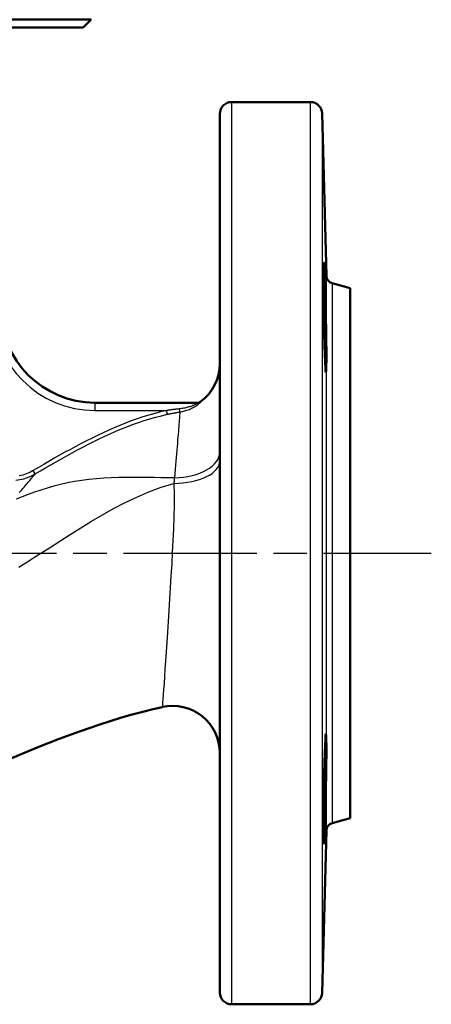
# Model space of a CAD drawing. Header units: millimetres. Extents: x 51 to 514, y 131 to 741.
# Tile 5 of 9: x 258 to 311, y 308 to 433. Entities that reach past the tile are written whole.
import ezdxf

# ---------------------------------------------------------------- set-up
doc = ezdxf.new("R2010")
doc.units = ezdxf.units.MM
doc.header["$LTSCALE"] = 3
doc.linetypes.add('CHAIN', pattern=[0.3543, 0.2362, -0.0295, 0.0591, -0.0295])
for name, color, linetype, lineweight in [('Mittellinie(DIN)', 4, 'CHAIN', 25), ('Sichtbare Kanten(DIN)', 7, 'Continuous', 50), ('Sichtbare tangentiale Kanten(DIN)', 3, 'Continuous', 25)]:
    doc.layers.add(name, color=color, linetype=linetype, lineweight=lineweight)

msp = doc.modelspace()

# ---------------------------------------------------------------- linework, layer by layer
at = {"layer": 'Mittellinie(DIN)', "linetype": 'CHAIN', "ltscale": 23.990969}
msp.add_line((220.51, 365.18), (310.72, 365.18), dxfattribs=at)
at = {"layer": 'Sichtbare Kanten(DIN)'}
for p, q in [((173.39, 433.18), (267.39, 433.18)), ((266.39, 432.18), (267.39, 433.18)), ((266.39, 432.18), (174.39, 432.18)), ((285.29, 422.68), (295.33, 422.68)), ((283.79, 309.18), (283.79, 421.18)), ((297.37, 400.52), (296.82, 421.21)), ((300.39, 398.97), (298.11, 399.58)), ((300.39, 331.39), (300.39, 398.97)), ((281.06, 384.36), (267.89, 384.36)), ((300.39, 331.39), (298.11, 330.77)), ((297.37, 329.83), (296.82, 309.14)), ((285.29, 307.68), (295.33, 307.68))]:
    msp.add_line(p, q, dxfattribs=at)
at = {"layer": 'Sichtbare Kanten(DIN)', "flags": 128}
for points in [[(297.19, 389.53), (297.16, 390.52), (297.12, 391.75), (297.08, 393.15), (297.05, 394.61), (297.03, 396.1), (297.01, 397.58), (297, 398.96), (297, 400.13), (297, 401.07), (297.01, 401.77), (297.03, 402.15), (297.05, 402.21), (297.08, 401.95), (297.11, 401.38), (297.15, 400.5), (297.19, 399.41), (297.23, 398.12), (297.27, 396.65), (297.3, 395.13), (297.33, 393.65), (297.35, 392.19), (297.36, 390.89), (297.36, 389.83), (297.35, 388.99), (297.33, 388.44), (297.31, 388.23), (297.27, 388.34), (297.23, 388.79), (297.19, 389.53)], [(276.47, 345.57), (275.13, 345.26), (273.8, 344.92), (272.47, 344.56), (271.15, 344.17), (268.52, 343.35), (265.91, 342.45), (263.32, 341.5), (260.75, 340.49), (258.2, 339.45), (255.66, 338.38), (250.61, 336.18), (245.57, 333.95), (243.05, 332.86), (240.51, 331.79), (237.96, 330.76), (235.39, 329.78)], [(297.19, 331.06), (297.16, 329.95), (297.12, 329.05), (297.08, 328.44), (297.05, 328.15), (297.03, 328.18), (297.01, 328.53), (297, 329.2), (297, 330.12), (297, 331.27), (297.01, 332.63), (297.03, 334.1), (297.05, 335.6), (297.08, 337.06), (297.11, 338.47), (297.15, 339.72), (297.19, 340.74), (297.23, 341.5), (297.27, 341.98), (297.3, 342.12), (297.33, 341.94), (297.35, 341.43), (297.36, 340.61), (297.36, 339.58), (297.35, 338.29), (297.33, 336.84), (297.31, 335.37), (297.27, 333.85), (297.23, 332.37), (297.19, 331.06)]]:
    msp.add_lwpolyline(points, dxfattribs=at)
at = {"layer": 'Sichtbare Kanten(DIN)'}
for centre, radius, start, end in [((285.29, 421.18), 1.5, 90, 180), ((295.33, 421.18), 1.5, 1.5, 90), ((298.37, 400.54), 1, 181.5, 255), ((267.89, 396.36), 12, 180, 270), ((277.79, 389.33), 6, 305.5711, 0), ((280.99, 384.86), 0.5, 270, 305.5711), ((277.79, 339.72), 6, 0, 102.6772), ((298.37, 329.81), 1, 105, 178.5), ((285.29, 309.18), 1.5, 180, 270), ((295.33, 309.18), 1.5, 270, 358.5)]:
    msp.add_arc(centre, radius, start, end, dxfattribs=at)
at = {"layer": 'Sichtbare tangentiale Kanten(DIN)'}
for p, q in [((285.29, 422.68), (285.29, 307.68)), ((295.33, 307.68), (295.33, 422.68)), ((296.82, 421.21), (296.82, 309.14)), ((297.37, 329.83), (297.37, 400.52)), ((298.11, 399.58), (298.11, 330.77)), ((267.89, 384.36), (267.89, 383.36)), ((281.36, 384.46), (281.28, 384.45)), ((267.89, 383.36), (277.01, 383.36)), ((277.11, 382.88), (277.01, 383.36)), ((260.27, 375.28), (260.01, 375.7))]:
    msp.add_line(p, q, dxfattribs=at)
at = {"layer": 'Sichtbare tangentiale Kanten(DIN)', "flags": 128}
for points in [[(281.06, 384.36), (281.07, 384.35), (281.06, 384.34), (281.03, 384.32), (280.98, 384.29), (280.92, 384.25), (280.85, 384.21), (280.77, 384.16), (280.68, 384.12), (280.58, 384.07), (280.47, 384.02), (280.36, 383.98), (280.24, 383.93), (280.12, 383.89), (279.99, 383.85), (279.86, 383.81), (279.73, 383.77), (279.6, 383.73), (279.46, 383.7), (279.32, 383.67), (279.18, 383.64), (279.04, 383.62), (278.9, 383.6), (278.76, 383.58), (278.62, 383.56)], [(278.69, 383.17), (278.85, 383.2), (279, 383.23), (279.16, 383.27), (279.31, 383.31), (279.46, 383.35), (279.61, 383.4), (279.76, 383.45), (279.91, 383.51), (280.05, 383.57), (280.19, 383.64), (280.33, 383.7), (280.46, 383.77), (280.59, 383.85), (280.71, 383.92), (280.83, 384), (280.94, 384.08), (281.04, 384.15), (281.13, 384.22), (281.21, 384.29), (281.27, 384.35), (281.32, 384.39), (281.35, 384.43), (281.37, 384.45), (281.36, 384.46)], [(277.01, 383.36), (276.25, 383.18), (275.5, 382.99), (274.75, 382.77), (274, 382.54), (273.26, 382.3), (272.52, 382.03), (271.79, 381.76), (271.07, 381.47), (270.35, 381.16), (269.64, 380.85), (268.93, 380.53), (268.22, 380.19), (267.52, 379.85), (266.82, 379.5), (266.13, 379.14), (265.44, 378.78), (264.76, 378.41), (264.07, 378.04), (263.39, 377.66), (262.71, 377.27), (262.03, 376.88), (261.36, 376.49), (260.68, 376.1), (260.01, 375.7)], [(260.27, 375.28), (260.94, 375.67), (261.61, 376.06), (262.28, 376.45), (262.96, 376.84), (263.63, 377.22), (264.31, 377.6), (264.99, 377.97), (265.68, 378.34), (266.36, 378.7), (267.05, 379.06), (267.74, 379.41), (268.44, 379.75), (269.14, 380.08), (269.84, 380.4), (270.55, 380.71), (271.26, 381.01), (271.97, 381.29), (272.69, 381.57), (273.42, 381.83), (274.15, 382.07), (274.89, 382.3), (275.63, 382.51), (276.37, 382.7), (277.12, 382.88)], [(278.62, 383.56), (278.55, 383.55), (278.48, 383.55), (278.42, 383.54), (278.35, 383.53), (278.28, 383.52), (278.21, 383.52), (278.15, 383.51), (278.08, 383.5), (278.01, 383.49), (277.95, 383.48), (277.88, 383.48), (277.81, 383.47), (277.74, 383.46), (277.68, 383.45), (277.61, 383.44), (277.54, 383.43), (277.48, 383.42), (277.41, 383.41), (277.34, 383.41), (277.28, 383.4), (277.21, 383.39), (277.14, 383.38), (277.08, 383.37), (277.01, 383.36)], [(277.11, 382.88), (277.18, 382.89), (277.25, 382.9), (277.31, 382.92), (277.38, 382.93), (277.44, 382.94), (277.51, 382.96), (277.57, 382.97), (277.64, 382.98), (277.7, 383), (277.77, 383.01), (277.84, 383.02), (277.9, 383.04), (277.97, 383.05), (278.03, 383.06), (278.1, 383.07), (278.17, 383.08), (278.23, 383.1), (278.3, 383.11), (278.36, 383.12), (278.43, 383.13), (278.5, 383.14), (278.56, 383.15), (278.63, 383.16), (278.69, 383.17)], [(278.69, 383.17), (278.69, 383.05), (278.68, 382.92), (278.66, 382.76), (278.65, 382.58), (278.64, 382.37), (278.62, 382.14), (278.6, 381.89), (278.58, 381.62), (278.56, 381.33), (278.54, 381.02), (278.51, 380.69), (278.48, 380.34), (278.45, 379.97), (278.42, 379.58), (278.39, 379.17), (278.35, 378.75), (278.32, 378.31), (278.28, 377.85), (278.24, 377.38), (278.19, 376.89), (278.15, 376.38), (278.1, 375.87), (278.05, 375.34), (278, 374.79)], [(257.8, 374.47), (258.32, 374.55), (258.83, 374.67), (259.32, 374.83), (259.8, 375.03), (260.27, 375.28)], [(260.01, 375.7), (259.59, 375.48), (259.15, 375.29), (258.69, 375.14), (258.22, 375.03)], [(258.24, 372.91), (258.41, 373.1), (258.56, 373.27), (258.72, 373.44), (258.87, 373.61), (259.01, 373.77), (259.14, 373.93), (259.27, 374.07), (259.39, 374.22), (259.51, 374.35), (259.62, 374.48), (259.72, 374.6), (259.82, 374.72), (259.91, 374.83), (259.99, 374.93), (260.07, 375.02), (260.14, 375.11), (260.2, 375.18), (260.26, 375.25)], [(278, 374.8), (277.15, 374.8), (276.29, 374.8), (275.42, 374.81), (274.54, 374.81), (273.65, 374.82), (272.75, 374.83), (271.83, 374.82), (270.9, 374.81), (269.96, 374.78), (269.01, 374.73), (268.07, 374.66), (267.13, 374.57), (266.2, 374.46), (265.28, 374.32), (264.38, 374.15), (263.5, 373.95), (262.64, 373.72), (261.8, 373.48), (260.98, 373.22), (260.18, 372.94), (259.39, 372.65), (258.62, 372.36), (257.86, 372.06)], [(258.2, 363.4), (259.49, 364.21), (260.79, 365.03), (262.1, 365.87), (263.41, 366.72), (264.74, 367.57), (266.08, 368.41), (267.45, 369.25), (268.84, 370.07), (270.27, 370.87), (271.73, 371.62), (273.23, 372.33), (274.76, 372.99), (276.34, 373.57), (277.94, 374.07)], [(277.94, 374.07), (277.96, 372.7), (277.96, 371.27), (277.93, 369.8), (277.89, 368.3), (277.81, 366.8), (277.74, 365.29), (277.66, 363.78), (277.57, 362.27), (277.48, 360.77), (277.4, 359.3), (277.31, 357.86), (277.22, 356.46), (277.13, 355.12), (277.05, 353.83), (276.97, 352.61), (276.89, 351.47), (276.81, 350.41), (276.75, 349.44), (276.69, 348.57), (276.63, 347.8), (276.58, 347.14), (276.54, 346.58), (276.51, 346.14), (276.49, 345.83), (276.47, 345.63), (276.47, 345.57)], [(278, 374.79), (278, 374.76), (278, 374.73), (277.99, 374.7), (277.99, 374.67), (277.99, 374.64), (277.99, 374.62), (277.98, 374.59), (277.98, 374.56), (277.98, 374.53), (277.97, 374.5), (277.97, 374.47), (277.97, 374.44), (277.97, 374.41), (277.96, 374.38), (277.96, 374.35), (277.96, 374.32), (277.96, 374.29), (277.95, 374.26), (277.95, 374.23), (277.95, 374.2), (277.95, 374.17), (277.94, 374.13), (277.94, 374.1), (277.94, 374.07)]]:
    msp.add_lwpolyline(points, dxfattribs=at)
at = {"layer": 'Sichtbare tangentiale Kanten(DIN)'}
msp.add_arc((267.89, 396.36), 13, 180, 270, dxfattribs=at)
for centre, major_axis, ratio, start_param, end_param in [((281.06, 384.86), (0, -0.5), 0.994969, 0, 0.641879), ((278.62, 383.66), (0.079, -0.494), 0.03271, 4.914071, 6.128485), ((277.79, 378.1), (6, 0), 0.55253, 4.748012, 6.283185), ((277.79, 376.92), (6, 0), 0.474715, 4.737599, 6.283185)]:
    msp.add_ellipse(centre, major_axis=major_axis, ratio=ratio, start_param=start_param, end_param=end_param, dxfattribs=at)

doc.saveas('drawing.dxf')
